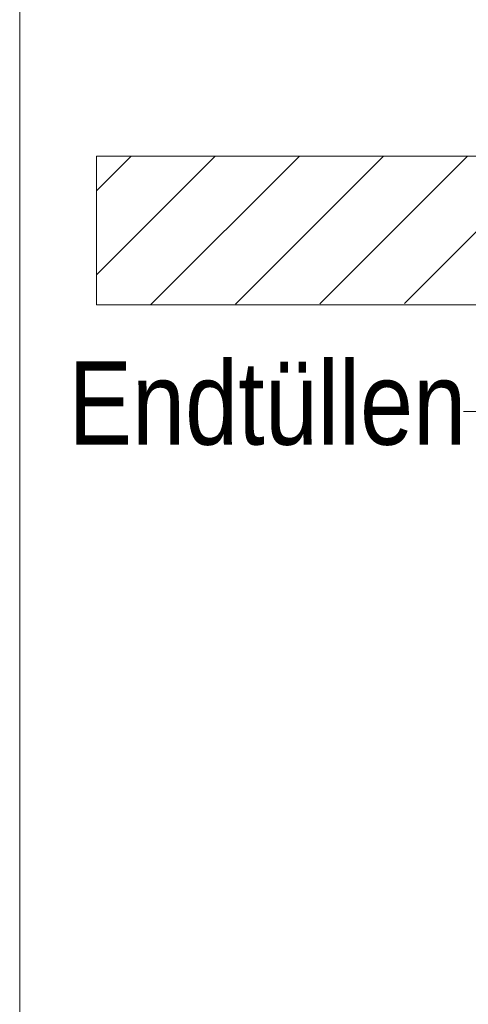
# Model space of a CAD drawing. Extents: x -620 to 3480, y 62 to 1102.
# Tile 149 of 256: x 195.58 to 203.13, y 724.68 to 741.23. Entities that reach past the tile are written whole.
import ezdxf
from ezdxf.lldxf.tags import DXFTag

# ---------------------------------------------------------------- set-up
doc = ezdxf.new("R2010")
doc.units = 0
doc.layers.get('0').update_dxf_attribs({"lineweight": 13})
doc.layers.add('E_Detail_Beschriftung', color=7, linetype='Continuous', lineweight=13, true_color=0x009900)
doc.layers.add('E_Detail_Wandschraffur', color=7, linetype='Continuous', lineweight=5, true_color=0xc0c0c0)
doc.layers.add('E_Detail_Linie_Text_Bem', color=7, linetype='Continuous', lineweight=13)
doc.styles.get("Standard").update_dxf_attribs({"font": 'ARIALN.TTF'})
tags = doc.linetypes.add('fein_strichliert', pattern=[4, 1, -2, 1]).pattern_tags.tags
tags[8:9] = [DXFTag(74, 4), DXFTag(75, 0), DXFTag(340, '0'), DXFTag(46, 0.0), DXFTag(50, 0.0), DXFTag(44, 0.0), DXFTag(45, 0.0)]
tags[6:7] = [DXFTag(74, 4), DXFTag(75, 0), DXFTag(340, '0'), DXFTag(46, 0.0), DXFTag(50, 0.0), DXFTag(44, 0.0), DXFTag(45, 0.0)]
tags[4:5] = [DXFTag(74, 4), DXFTag(75, 0), DXFTag(340, '0'), DXFTag(46, 0.0), DXFTag(50, 0.0), DXFTag(44, 0.0), DXFTag(45, 0.0)]
tags = doc.linetypes.add('fein_strichliert-A06G9STX8I', pattern=[4, 1, -2, 1]).pattern_tags.tags
tags[8:9] = [DXFTag(74, 4), DXFTag(75, 0), DXFTag(340, '0'), DXFTag(46, 0.0), DXFTag(50, 0.0), DXFTag(44, 0.0), DXFTag(45, 0.0)]
tags[6:7] = [DXFTag(74, 4), DXFTag(75, 0), DXFTag(340, '0'), DXFTag(46, 0.0), DXFTag(50, 0.0), DXFTag(44, 0.0), DXFTag(45, 0.0)]
tags[4:5] = [DXFTag(74, 4), DXFTag(75, 0), DXFTag(340, '0'), DXFTag(46, 0.0), DXFTag(50, 0.0), DXFTag(44, 0.0), DXFTag(45, 0.0)]

# ---------------------------------------------------------------- blocks, each defined once
blk = doc.blocks.new('Referenz-A06G9SU08I')
at = {"layer": 'E_Detail_Linie_Text_Bem', "linetype": 'fein_strichliert-A06G9STX8I', "ltscale": 0.65}
blk.add_line((195.585, 755.867), (195.585, 694.551), dxfattribs=at)
at = {"layer": 'E_Detail_Linie_Text_Bem', "linetype": 'Continuous', "ltscale": 0.13}
for p, q in [((196.874, 736.44), (196.874, 738.94)), ((196.874, 738.94), (256.853, 738.94)), ((208.674, 736.44), (196.874, 736.44))]:
    blk.add_line(p, q, dxfattribs=at)
at = {"layer": 'E_Detail_Linie_Text_Bem', "color": 0, "linetype": 'Continuous', "ltscale": 0.13}
blk.add_line((203.3, 734.648), (203.044, 734.648), dxfattribs=at)
at = {"layer": 'E_Detail_Wandschraffur', "linetype": 'ByBlock', "ltscale": 0.13}
for p, q in [((196.874, 736.943), (198.871, 738.94)), ((199.21, 736.45), (201.7, 738.94)), ((202.051, 736.462), (204.528, 738.94))]:
    blk.add_line(p, q, dxfattribs=at)
at = {"layer": 'E_Detail_Wandschraffur', "linetype": 'fein_strichliert', "ltscale": 0.13}
for p, q in [((196.874, 738.357), (197.457, 738.94)), ((197.789, 736.444), (200.286, 738.94)), ((200.63, 736.456), (203.114, 738.94))]:
    blk.add_line(p, q, dxfattribs=at)
at = {"layer": 'E_Detail_Beschriftung', "linetype": 'Continuous', "ltscale": 0.13, "insert": (196.403, 735.488), "char_height": 1.4, "attachment_point": 1}
blk.add_mtext('{\\fArial Narrow;Endtüllen}', dxfattribs=at)

msp = doc.modelspace()

# ---------------------------------------------------------------- block references
at = {"color": 8, "lineweight": 25, "ltscale": 0.25, "true_color": 0x808080}
msp.add_blockref('Referenz-A06G9SU08I', (0, 0), dxfattribs=at)

doc.saveas('drawing.dxf')
